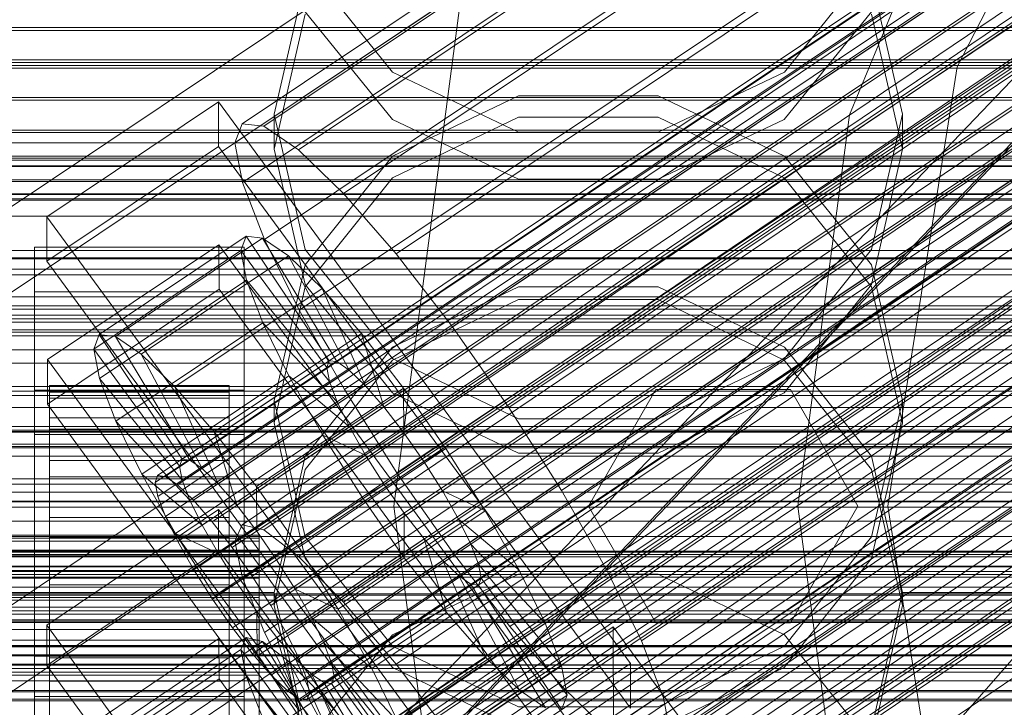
# Model space of a CAD drawing. Header units: millimetres. Extents: x -2233 to 61924, y -68080 to 6847.
# Tile 210 of 256: x 132 to 198, y -34263 to -34217. Entities that reach past the tile are written whole.
import ezdxf

# ---------------------------------------------------------------- set-up
doc = ezdxf.new("R2010")
doc.units = ezdxf.units.MM
for name, color, linetype, lineweight in [('COTAS_O', 1, 'Continuous', 0), ('COTAS_P', 1, 'Continuous', 0), ('frontal_briquetadora', 7, 'Continuous', 0), ('frontal_C01', 7, 'Continuous', 0), ('frontal_C02', 7, 'Continuous', 0), ('frontal_C03', 7, 'Continuous', 0), ('frontal_C10-C02', 7, 'Continuous', 0), ('frontal_mezcladora', 7, 'Continuous', 0), ('frontal_secador', 7, 'Continuous', 0)]:
    doc.layers.add(name, color=color, linetype=linetype, lineweight=lineweight)
doc.dimstyles.new('R19_100', dxfattribs={"dimtxt": 250, "dimasz": 150, "dimexe": 150, "dimexo": 80, "dimgap": 100, "dimtad": 1, "dimtih": 1, "dimtoh": 1, "dimdsep": 46, "dimcen": 0.09, "dimadec": 0, "dimazin": 0, "dimtfac": 1, "dimtdec": 4, "dimtofl": 0, "dimtmove": 0, "dimatfit": 3, "dimfxl": 1, "dimtolj": 1, "dimtzin": 0, "dimarcsym": 0})

# ---------------------------------------------------------------- blocks, each defined once
blk = doc.blocks.new('DIM_R28_48')
at = {"layer": 'COTAS_P'}
for p, q in [((-1750, -34600), (-1600, -34555)), ((2600, -34600), (2450, -34555)), ((-1750, -35500), (-1750, -34600)), ((-1750, -34600), (2600, -34600)), ((-1750, -34600), (-1600, -34645)), ((2600, -34600), (2450, -34645)), ((2600, -35500), (2600, -34600))]:
    blk.add_line(p, q, dxfattribs=at)
blk.add_text('4350 P', height=250, dxfattribs=at).set_placement((425, -34500))
blk = doc.blocks.new('DIM_R28_50')
at = {"layer": 'COTAS_P'}
for p, q in [((1705.784, -34504.945), (1551.897, -34475.895)), ((-194.216, -34704.945), (1705.784, -34504.945)), ((1705.784, -34504.945), (1561.319, -34565.401)), ((1800, -35400), (1705.784, -34504.945)), ((-194.216, -34704.945), (-49.751, -34644.49)), ((-100, -35600), (-194.216, -34704.945)), ((-194.216, -34704.945), (-40.33, -34733.995))]:
    blk.add_line(p, q, dxfattribs=at)
blk.add_text('1910.5 P', height=250, rotation=6.00901, dxfattribs=at).set_placement((745.315, -34505.495))
blk = doc.blocks.new('DIM_R28_52')
at = {"layer": 'COTAS_O'}
for p, q in [((-1725, -33700), (-1575, -33655)), ((1725, -33700), (1575, -33655)), ((-1725, -34400), (-1725, -33700)), ((-1725, -33700), (1725, -33700)), ((-1725, -33700), (-1575, -33745)), ((1725, -33700), (1575, -33745)), ((1725, -34400), (1725, -33700))]:
    blk.add_line(p, q, dxfattribs=at)
blk.add_text('3450 O', height=250, dxfattribs=at).set_placement((0, -33600))
blk = doc.blocks.new('DIM_R28_53')
at = {"layer": 'COTAS_P'}
for p, q in [((-150, -32300), (550, -32300)), ((550, -32300), (505, -32450)), ((550, -34900), (550, -32300)), ((550, -32300), (595, -32450)), ((550, -34900), (505, -34750)), ((550, -34900), (595, -34750)), ((-150, -34900), (550, -34900))]:
    blk.add_line(p, q, dxfattribs=at)
blk.add_text('2600 P', height=250, rotation=90, dxfattribs=at).set_placement((450, -33600))
blk = doc.blocks.new('DIM_R28_56')
at = {"layer": 'COTAS_O'}
for p, q in [((-650, -34200), (-500, -34155)), ((650, -34200), (500, -34155)), ((-650, -34900), (-650, -34200)), ((-650, -34200), (650, -34200)), ((-650, -34200), (-500, -34245)), ((650, -34200), (500, -34245)), ((650, -34900), (650, -34200))]:
    blk.add_line(p, q, dxfattribs=at)
blk.add_text('1300 O', height=250, dxfattribs=at).set_placement((0, -34100))

msp = doc.modelspace()

# ---------------------------------------------------------------- linework, layer by layer
at = {"layer": 'frontal_briquetadora'}
for p, q in [((151.08, -34213.765), (156.906, -34220.995)), ((183.094, -34220.995), (188.92, -34213.765)), ((151.08, -34214.781), (149, -34223.801)), ((191, -34223.801), (188.92, -34214.78)), ((149, -34226.151), (151.08, -34217.117)), ((156.907, -34224.156), (151.08, -34216.967)), ((188.92, -34216.967), (183.093, -34224.156)), ((188.92, -34217.117), (191, -34226.151)), ((156.906, -34220.995), (165.326, -34225.019)), ((174.674, -34225.019), (183.094, -34220.995)), ((156.906, -34226.61), (165.326, -34222.584)), ((165.326, -34222.584), (174.674, -34222.584)), ((174.674, -34222.584), (183.094, -34226.61)), ((151.08, -34232.849), (149, -34223.801)), ((149, -34226.151), (149, -34223.801)), ((191, -34223.801), (188.92, -34232.849)), ((191, -34226.151), (191, -34223.801)), ((165.327, -34224.011), (156.907, -34228.052)), ((165.327, -34228.146), (156.907, -34224.156)), ((174.673, -34224.011), (165.327, -34224.011)), ((183.093, -34228.052), (174.673, -34224.011)), ((183.093, -34224.156), (174.673, -34228.146)), ((165.326, -34225.019), (174.674, -34225.019)), ((149, -34226.151), (151.08, -34235.184)), ((188.92, -34235.184), (191, -34226.151)), ((151.08, -34233.872), (156.906, -34226.61)), ((183.094, -34226.61), (188.92, -34233.872)), ((156.907, -34228.052), (151.08, -34235.335)), ((174.673, -34228.146), (165.327, -34228.146)), ((188.92, -34235.335), (183.093, -34228.052)), ((156.906, -34240.124), (151.08, -34232.849)), ((188.92, -34232.849), (183.094, -34240.124)), ((149, -34242.945), (151.08, -34233.872)), ((188.92, -34233.872), (191, -34242.945)), ((151.08, -34235.335), (149, -34244.416)), ((151.08, -34235.184), (156.907, -34242.429)), ((165.326, -34235.331), (156.906, -34239.371)), ((174.674, -34235.331), (165.326, -34235.331)), ((183.094, -34239.371), (174.674, -34235.331)), ((183.093, -34242.429), (188.92, -34235.184)), ((191, -34244.416), (188.92, -34235.335)), ((156.907, -34240.238), (165.327, -34236.188)), ((165.327, -34236.188), (174.673, -34236.188)), ((174.673, -34236.188), (183.093, -34240.238)), ((156.906, -34239.371), (151.08, -34246.657)), ((188.92, -34246.657), (183.094, -34239.371)), ((151.08, -34247.536), (156.907, -34240.238)), ((165.326, -34244.169), (156.906, -34240.124)), ((183.094, -34240.124), (174.674, -34244.169)), ((183.093, -34240.238), (188.92, -34247.536)), ((151.08, -34252.035), (149, -34242.945)), ((149, -34244.416), (149, -34242.945)), ((156.907, -34242.429), (165.327, -34246.449)), ((174.673, -34246.449), (183.093, -34242.429)), ((191, -34242.945), (188.92, -34252.036)), ((191, -34244.416), (191, -34242.945)), ((174.674, -34244.169), (165.326, -34244.169)), ((149, -34244.416), (151.08, -34253.497)), ((188.92, -34253.497), (191, -34244.416)), ((151.08, -34246.657), (149, -34255.753)), ((165.327, -34246.449), (174.673, -34246.449)), ((191, -34255.753), (188.92, -34246.657)), ((149, -34256.636), (151.08, -34247.536)), ((188.92, -34247.536), (191, -34256.636)), ((156.906, -34259.336), (151.08, -34252.035)), ((188.92, -34252.036), (183.094, -34259.336)), ((151.08, -34253.497), (156.907, -34260.779)), ((183.093, -34260.779), (188.92, -34253.497)), ((165.326, -34254.527), (156.906, -34258.582)), ((174.674, -34254.527), (165.326, -34254.527)), ((183.094, -34258.582), (174.674, -34254.527)), ((149, -34255.753), (131, -34255.753)), ((149, -34256.636), (149, -34255.753)), ((149, -34255.753), (151.08, -34264.86)), ((188.92, -34264.86), (191, -34255.753)), ((191, -34256.636), (191, -34255.753)), ((200, -34255.753), (191, -34255.753)), ((151.08, -34265.737), (149, -34256.636)), ((191, -34256.636), (188.92, -34265.737)), ((156.906, -34258.582), (151.08, -34265.888)), ((188.92, -34265.888), (183.094, -34258.582)), ((165.326, -34263.393), (156.906, -34259.336)), ((183.094, -34259.336), (174.674, -34263.393)), ((-160, -34260.611), (200, -34260.611)), ((156.907, -34260.779), (165.327, -34264.821)), ((174.673, -34264.821), (183.093, -34260.779)), ((174.674, -34263.393), (165.326, -34263.393))]:
    msp.add_line(p, q, dxfattribs=at)
at = {"layer": 'frontal_C01'}
for p, q in [((146.872, -34251.231), (331.181, -34126.897)), ((148.32, -34251.581), (332.629, -34127.246)), ((146.383, -34252.321), (330.692, -34127.987)), ((150.629, -34253.346), (334.938, -34129.011)), ((146.887, -34254.776), (331.197, -34130.442)), ((141.045, -34275.202), (354.844, -34130.973)), ((141.218, -34274.815), (355.017, -34130.587)), ((141.731, -34274.939), (355.53, -34130.711)), ((142.549, -34275.565), (356.348, -34131.336)), ((141.224, -34276.072), (355.022, -34131.843)), ((143.617, -34276.649), (357.415, -34132.421)), ((153.641, -34256.406), (337.95, -34132.071)), ((141.742, -34277.366), (355.541, -34133.138)), ((144.861, -34278.119), (358.659, -34133.89)), ((148.35, -34258.429), (332.659, -34134.094)), ((142.565, -34278.996), (356.363, -34134.768)), ((359.995, -34135.645), (146.196, -34279.873)), ((157.152, -34260.553), (341.461, -34136.219)), ((143.635, -34280.852), (357.434, -34136.624)), ((147.533, -34281.793), (361.332, -34137.564)), ((144.881, -34282.806), (358.68, -34138.578)), ((150.672, -34263.031), (334.981, -34138.696)), ((148.779, -34283.747), (362.578, -34139.518)), ((146.218, -34284.726), (360.017, -34140.498)), ((149.85, -34285.602), (363.648, -34141.374)), ((345.231, -34141.17), (160.922, -34265.504)), ((147.554, -34286.48), (361.352, -34142.252)), ((150.672, -34287.233), (364.471, -34143.005)), ((148.798, -34287.95), (362.596, -34143.721)), ((151.191, -34288.527), (364.989, -34144.299)), ((153.694, -34268.268), (338.003, -34143.933)), ((149.865, -34289.034), (363.664, -34144.806)), ((150.683, -34289.659), (364.482, -34145.431)), ((151.196, -34289.783), (364.995, -34145.555)), ((151.369, -34289.397), (365.168, -34145.169)), ((164.693, -34270.922), (349.002, -34146.587)), ((157.211, -34273.783), (341.52, -34149.448)), ((168.21, -34276.437), (352.519, -34152.103)), ((160.982, -34279.201), (345.291, -34154.866)), ((164.752, -34284.152), (349.061, -34159.817)), ((228.298, -34191.267), (130, -34257.579)), ((130, -34263.359), (228.298, -34197.047)), ((440, -34218.027), (-440, -34218.027)), ((-440, -34218.221), (440, -34218.221)), ((-440, -34220.353), (440, -34220.353)), ((-440, -34220.554), (440, -34220.554)), ((-311.15, -34220.169), (311.15, -34220.169)), ((-311.15, -34220.738), (311.15, -34220.738)), ((-440, -34222.685), (440, -34222.685)), ((-440, -34222.88), (440, -34222.88)), ((-440, -34224.866), (440, -34224.866)), ((-440, -34225.04), (440, -34225.04)), ((-440, -34226.746), (440, -34226.746)), ((-440, -34226.888), (440, -34226.888)), ((-311.15, -34226.752), (311.15, -34226.752)), ((-311.15, -34227.302), (311.15, -34227.302)), ((-440, -34228.197), (440, -34228.197)), ((-440, -34228.297), (440, -34228.297)), ((-440, -34229.12), (440, -34229.12)), ((-440, -34229.172), (440, -34229.172)), ((-440, -34229.453), (440, -34229.453)), ((-311.15, -34232.906), (311.15, -34232.906)), ((-311.15, -34233.399), (311.15, -34233.399)), ((-311.15, -34238.212), (311.15, -34238.212)), ((-311.15, -34238.614), (311.15, -34238.614)), ((-311.15, -34242.307), (311.15, -34242.307)), ((-311.15, -34242.591), (311.15, -34242.591)), ((-311.15, -34244.913), (311.15, -34244.913)), ((-311.15, -34245.06), (311.15, -34245.06)), ((-311.15, -34245.852), (311.15, -34245.852)), ((133.809, -34257.946), (145.277, -34250.21)), ((145.277, -34250.21), (145.289, -34252.906)), ((145.277, -34250.21), (172.809, -34288.064)), ((146.383, -34252.321), (146.872, -34251.231)), ((146.872, -34251.231), (148.32, -34251.581)), ((148.32, -34251.581), (150.629, -34253.346)), ((146.887, -34254.776), (146.383, -34252.321)), ((145.289, -34252.906), (133.821, -34260.642)), ((172.821, -34290.76), (145.289, -34252.906)), ((150.629, -34253.346), (153.641, -34256.406)), ((148.35, -34258.429), (146.887, -34254.776)), ((153.641, -34256.406), (157.152, -34260.553)), ((133.821, -34260.642), (133.809, -34257.946)), ((161.341, -34295.801), (133.809, -34257.946)), ((137.313, -34265.395), (147.143, -34258.764)), ((147.143, -34258.764), (146.777, -34259.579)), ((148.226, -34259.025), (147.143, -34258.764)), ((147.143, -34258.764), (152.686, -34267.079)), ((150.672, -34263.031), (148.35, -34258.429)), ((133.847, -34266.574), (145.315, -34258.838)), ((138.396, -34265.656), (148.226, -34259.025)), ((145.315, -34258.838), (145.327, -34261.534)), ((145.315, -34258.838), (172.847, -34296.692)), ((149.953, -34260.345), (148.226, -34259.025)), ((148.226, -34259.025), (153.199, -34267.203)), ((133, -34262.704), (133, -34260.008)), ((133, -34260.008), (147, -34260.008)), ((133, -34306.231), (133, -34260.008)), ((136.948, -34266.21), (146.777, -34259.579)), ((146.777, -34259.579), (152.513, -34267.465)), ((146.777, -34259.579), (147.155, -34261.415)), ((147, -34260.008), (147, -34262.704)), ((147, -34260.008), (147, -34306.231)), ((133.821, -34260.642), (161.353, -34298.497)), ((140.123, -34266.977), (149.953, -34260.345)), ((152.207, -34262.635), (149.953, -34260.345)), ((149.953, -34260.345), (154.017, -34267.828)), ((157.152, -34260.553), (160.922, -34265.504)), ((137.325, -34268.047), (147.155, -34261.415)), ((147.155, -34261.415), (152.692, -34268.335)), ((147.155, -34261.415), (148.249, -34264.148)), ((145.327, -34261.534), (133.859, -34269.27)), ((172.859, -34299.388), (145.327, -34261.534)), ((147, -34262.704), (133, -34262.704)), ((133, -34262.704), (133, -34308.927)), ((142.377, -34269.266), (152.207, -34262.635)), ((147, -34308.927), (147, -34262.704)), ((154.833, -34265.737), (152.207, -34262.635)), ((152.207, -34262.635), (155.085, -34268.913)), ((153.694, -34268.268), (150.672, -34263.031))]:
    msp.add_line(p, q, dxfattribs=at)
at = {"layer": 'frontal_C02'}
for p, q in [((146.872, -34224.444), (331.181, -34101.19)), ((148.32, -34224.602), (332.629, -34101.347)), ((146.383, -34225.727), (330.692, -34102.473)), ((150.629, -34226.19), (334.938, -34102.935)), ((141.045, -34248.408), (354.844, -34105.432)), ((141.218, -34247.953), (355.017, -34104.978)), ((141.731, -34248.009), (355.53, -34105.034)), ((146.887, -34228.363), (331.197, -34105.109)), ((142.549, -34248.572), (356.348, -34105.596)), ((153.641, -34229.099), (337.95, -34105.844)), ((141.224, -34249.342), (355.022, -34106.366)), ((143.617, -34249.602), (357.415, -34106.627)), ((141.742, -34250.692), (355.541, -34107.716)), ((144.861, -34251.031), (358.659, -34108.056)), ((142.565, -34252.365), (356.363, -34109.39)), ((148.35, -34232.173), (332.659, -34108.918)), ((359.995, -34109.785), (146.196, -34252.761)), ((157.152, -34233.131), (341.461, -34109.877)), ((143.635, -34254.249), (357.434, -34111.273)), ((147.533, -34254.673), (361.332, -34111.698)), ((144.881, -34256.213), (358.68, -34113.238)), ((148.779, -34256.638), (362.578, -34113.663)), ((150.672, -34236.896), (334.981, -34113.641)), ((146.218, -34258.126), (360.017, -34115.15)), ((345.231, -34114.758), (160.922, -34238.012)), ((149.85, -34258.521), (363.648, -34115.546)), ((147.554, -34259.855), (361.352, -34116.88)), ((150.672, -34260.195), (364.471, -34117.22)), ((148.798, -34261.284), (362.596, -34118.309)), ((151.191, -34261.545), (364.989, -34118.569)), ((153.694, -34242.211), (338.003, -34118.957)), ((149.865, -34262.315), (363.664, -34119.339)), ((150.683, -34262.877), (364.482, -34119.902)), ((151.196, -34262.933), (364.995, -34119.958)), ((151.369, -34262.479), (365.168, -34119.503)), ((164.693, -34243.409), (349.002, -34120.155)), ((157.211, -34247.756), (341.52, -34124.502)), ((168.21, -34248.954), (352.519, -34125.7)), ((160.982, -34253.153), (345.291, -34129.899)), ((171.232, -34254.27), (355.541, -34131.015)), ((164.752, -34258.034), (349.061, -34134.78)), ((173.554, -34258.993), (357.863, -34135.738)), ((168.263, -34262.067), (352.572, -34138.812)), ((175.016, -34262.802), (359.326, -34139.548)), ((171.275, -34264.976), (355.584, -34141.721)), ((175.521, -34265.438), (359.83, -34142.184)), ((173.584, -34266.564), (357.893, -34143.309)), ((175.032, -34266.721), (359.341, -34143.467)), ((228.298, -34165.201), (130, -34230.937)), ((130, -34236.667), (228.298, -34170.932)), ((133.809, -34230.657), (145.277, -34222.988)), ((145.277, -34222.988), (145.289, -34225.968)), ((145.277, -34222.988), (172.809, -34260.51)), ((146.383, -34225.727), (146.872, -34224.444)), ((146.872, -34224.444), (148.32, -34224.602)), ((148.32, -34224.602), (150.629, -34226.19)), ((146.887, -34228.363), (146.383, -34225.727)), ((145.289, -34225.968), (133.821, -34233.637)), ((172.821, -34263.491), (145.289, -34225.968)), ((150.629, -34226.19), (153.641, -34229.099)), ((148.35, -34232.173), (146.887, -34228.363)), ((153.641, -34229.099), (157.152, -34233.131)), ((133.821, -34233.637), (133.809, -34230.657)), ((161.341, -34268.179), (133.809, -34230.657)), ((137.313, -34238.535), (147.143, -34231.962)), ((138.396, -34238.653), (148.226, -34232.08)), ((147.143, -34231.962), (146.777, -34232.921)), ((148.226, -34232.08), (147.143, -34231.962)), ((147.143, -34231.962), (152.686, -34240.284)), ((149.953, -34233.267), (148.226, -34232.08)), ((148.226, -34232.08), (153.199, -34240.34)), ((150.672, -34236.896), (148.35, -34232.173)), ((133, -34235.68), (133, -34232.699)), ((133, -34232.699), (147, -34232.699)), ((133, -34278.518), (133, -34232.699)), ((133.847, -34240.194), (145.315, -34232.525)), ((136.948, -34239.495), (146.777, -34232.921)), ((145.315, -34232.525), (145.327, -34235.506)), ((145.315, -34232.525), (172.847, -34270.048)), ((146.777, -34232.921), (152.513, -34240.739)), ((146.777, -34232.921), (147.155, -34234.893)), ((147, -34232.699), (147, -34235.68)), ((147, -34232.699), (147, -34278.518)), ((133.821, -34233.637), (161.353, -34271.16)), ((140.123, -34239.841), (149.953, -34233.267)), ((152.207, -34235.443), (149.953, -34233.267)), ((149.953, -34233.267), (154.017, -34240.902)), ((157.152, -34233.131), (160.922, -34238.012)), ((-450, -34234.172), (450, -34234.172)), ((137.325, -34241.467), (147.155, -34234.893)), ((147.155, -34234.893), (152.692, -34241.673)), ((147.155, -34234.893), (148.249, -34237.743)), ((147, -34235.68), (133, -34235.68)), ((133, -34235.68), (133, -34281.498)), ((145.327, -34235.506), (133.859, -34243.175)), ((142.377, -34242.017), (152.207, -34235.443)), ((172.859, -34273.028), (145.327, -34235.506)), ((147, -34281.498), (147, -34235.68)), ((154.833, -34238.46), (152.207, -34235.443)), ((152.207, -34235.443), (155.085, -34241.933)), ((153.694, -34242.211), (150.672, -34236.896)), ((138.419, -34244.316), (148.249, -34237.743)), ((148.249, -34237.743), (153.21, -34243.022)), ((148.249, -34237.743), (149.985, -34241.276)), ((160.922, -34238.012), (164.693, -34243.409)), ((136.948, -34239.495), (137.313, -34238.535)), ((142.856, -34246.858), (137.313, -34238.535)), ((137.313, -34238.535), (138.396, -34238.653)), ((143.369, -34246.913), (138.396, -34238.653)), ((138.396, -34238.653), (140.123, -34239.841)), ((145.003, -34245.033), (154.833, -34238.46)), ((157.653, -34242.111), (154.833, -34238.46)), ((154.833, -34238.46), (156.329, -34243.362)), ((142.683, -34247.312), (136.948, -34239.495)), ((137.325, -34241.467), (136.948, -34239.495)), ((133.859, -34243.175), (133.847, -34240.194)), ((161.379, -34277.717), (133.847, -34240.194)), ((144.188, -34247.476), (140.123, -34239.841)), ((140.123, -34239.841), (142.377, -34242.017)), ((152.686, -34240.284), (142.856, -34246.858)), ((153.199, -34240.34), (143.369, -34246.913)), ((152.513, -34240.739), (152.686, -34240.284)), ((152.686, -34240.284), (153.199, -34240.34)), ((153.199, -34240.34), (154.017, -34240.902)), ((152.513, -34240.739), (142.683, -34247.312)), ((154.017, -34240.902), (144.188, -34247.476)), ((152.692, -34241.673), (152.513, -34240.739)), ((154.017, -34240.902), (155.085, -34241.933)), ((142.862, -34248.246), (137.325, -34241.467)), ((138.419, -34244.316), (137.325, -34241.467)), ((140.156, -34247.85), (149.985, -34241.276)), ((152.692, -34241.673), (142.862, -34248.246)), ((149.985, -34241.276), (154.033, -34244.696)), ((149.985, -34241.276), (152.246, -34245.252)), ((153.21, -34243.022), (152.692, -34241.673)), ((133, -34245.217), (133, -34242.237)), ((133, -34242.237), (147, -34242.237)), ((133, -34288.055), (133, -34242.237)), ((134, -34251.921), (134, -34241.929)), ((134, -34241.929), (134, -34242.375)), ((134, -34241.929), (146, -34241.929)), ((134, -34242.777), (134, -34241.929)), ((145.255, -34248.507), (142.377, -34242.017)), ((142.377, -34242.017), (145.003, -34245.033)), ((155.085, -34241.933), (145.255, -34248.507)), ((146, -34242.375), (146, -34241.929)), ((146, -34241.929), (146, -34251.921)), ((146, -34241.929), (146, -34242.777)), ((147, -34242.237), (147, -34245.217)), ((147, -34242.237), (147, -34288.055)), ((157.653, -34242.111), (147.823, -34248.685)), ((157.211, -34247.756), (153.694, -34242.211)), ((155.085, -34241.933), (156.329, -34243.362)), ((157.665, -34245.092), (157.653, -34242.111)), ((160.474, -34246.148), (157.653, -34242.111)), ((134, -34252.132), (134, -34242.375)), ((134, -34242.375), (134, -34244.084)), ((134, -34242.375), (146, -34242.375)), ((134, -34252.322), (134, -34242.777)), ((134, -34242.777), (146, -34242.777)), ((134, -34244.86), (134, -34242.777)), ((146, -34244.084), (146, -34242.375)), ((146, -34242.375), (146, -34252.132)), ((146, -34242.777), (146, -34252.322)), ((146, -34242.777), (146, -34244.86)), ((133.859, -34243.175), (161.391, -34280.697)), ((153.21, -34243.022), (143.38, -34249.596)), ((156.329, -34243.362), (146.499, -34249.936)), ((154.033, -34244.696), (153.21, -34243.022)), ((156.329, -34243.362), (157.665, -34245.092)), ((164.693, -34243.409), (168.21, -34248.954)), ((134, -34252.942), (134, -34244.084)), ((134, -34244.084), (134, -34246.941)), ((134, -34244.084), (146, -34244.084)), ((146, -34246.941), (146, -34244.084)), ((146, -34244.084), (146, -34252.942)), ((134, -34253.309), (134, -34244.86)), ((134, -34244.86), (146, -34244.86)), ((134, -34248.038), (134, -34244.86)), ((143.38, -34249.596), (138.419, -34244.316)), ((140.156, -34247.85), (138.419, -34244.316)), ((154.033, -34244.696), (144.203, -34251.27)), ((146, -34244.86), (146, -34253.309)), ((146, -34244.86), (146, -34248.038)), ((155.103, -34246.579), (154.033, -34244.696)), ((147, -34245.217), (133, -34245.217)), ((133, -34245.217), (133, -34291.036)), ((142.416, -34251.826), (152.246, -34245.252)), ((146.499, -34249.936), (145.003, -34245.033)), ((145.003, -34245.033), (147.823, -34248.685)), ((147, -34291.036), (147, -34245.217)), ((147.835, -34251.665), (157.665, -34245.092)), ((152.246, -34245.252), (155.103, -34246.579)), ((152.246, -34245.252), (154.877, -34249.4)), ((157.665, -34245.092), (159.001, -34247.004)), ((450, -34246.094), (-450, -34246.094)), ((150.644, -34252.722), (160.474, -34246.148)), ((160.474, -34246.148), (159.001, -34247.004)), ((163.105, -34250.296), (160.474, -34246.148)), ((134, -34254.294), (134, -34246.941)), ((134, -34246.941), (134, -34250.749)), ((134, -34246.941), (146, -34246.941)), ((142.856, -34246.858), (142.683, -34247.312)), ((143.369, -34246.913), (142.856, -34246.858)), ((144.188, -34247.476), (143.369, -34246.913)), ((155.103, -34246.579), (145.274, -34253.153)), ((146, -34250.749), (146, -34246.941)), ((146, -34246.941), (146, -34254.294)), ((156.35, -34248.544), (155.103, -34246.579)), ((142.683, -34247.312), (142.862, -34248.246)), ((145.255, -34248.507), (144.188, -34247.476)), ((159.001, -34247.004), (149.171, -34253.577)), ((159.001, -34247.004), (160.247, -34248.969)), ((134, -34254.814), (134, -34248.038)), ((134, -34248.038), (146, -34248.038)), ((134, -34252.093), (134, -34248.038)), ((144.203, -34251.27), (140.156, -34247.85)), ((142.416, -34251.826), (140.156, -34247.85)), ((141.045, -34248.408), (141.218, -34247.953)), ((141.218, -34247.953), (141.731, -34248.009)), ((141.731, -34248.009), (142.549, -34248.572)), ((142.862, -34248.246), (143.38, -34249.596)), ((146, -34248.038), (146, -34254.814)), ((146, -34248.038), (146, -34252.093)), ((160.982, -34253.153), (157.211, -34247.756)), ((141.224, -34249.342), (141.045, -34248.408)), ((142.549, -34248.572), (143.617, -34249.602)), ((146.499, -34249.936), (145.255, -34248.507)), ((156.35, -34248.544), (146.52, -34255.118)), ((147.823, -34248.685), (147.835, -34251.665)), ((147.823, -34248.685), (150.644, -34252.722)), ((154.877, -34249.4), (156.35, -34248.544)), ((157.686, -34250.456), (156.35, -34248.544)), ((141.742, -34250.692), (141.224, -34249.342)), ((145.047, -34255.973), (154.877, -34249.4)), ((160.247, -34248.969), (150.417, -34255.542)), ((154.877, -34249.4), (157.698, -34253.437)), ((163.105, -34250.296), (160.247, -34248.969)), ((160.247, -34248.969), (161.318, -34250.852)), ((168.21, -34248.954), (171.232, -34254.27)), ((143.38, -34249.596), (144.203, -34251.27)), ((143.617, -34249.602), (144.861, -34251.031)), ((147.835, -34251.665), (146.499, -34249.936)), ((134, -34256.098), (134, -34250.749)), ((134, -34250.749), (134, -34255.25)), ((134, -34250.749), (146, -34250.749)), ((142.565, -34252.365), (141.742, -34250.692)), ((146, -34255.25), (146, -34250.749)), ((146, -34250.749), (146, -34256.098)), ((157.686, -34250.456), (147.856, -34257.03)), ((161.318, -34250.852), (151.488, -34257.426)), ((153.275, -34256.87), (163.105, -34250.296)), ((157.698, -34253.437), (157.686, -34250.456)), ((159.022, -34252.186), (157.686, -34250.456)), ((165.365, -34254.272), (161.318, -34250.852)), ((161.318, -34250.852), (162.14, -34252.526)), ((165.365, -34254.272), (163.105, -34250.296)), ((144.203, -34251.27), (145.274, -34253.153)), ((144.861, -34251.031), (146.196, -34252.761)), ((-148, -34251.921), (148, -34251.921)), ((-148, -34252.132), (148, -34252.132)), ((134, -34252.132), (134, -34251.921)), ((146, -34251.921), (134, -34251.921)), ((134, -34251.921), (134, -34252.322)), ((134, -34256.735), (134, -34252.093)), ((134, -34252.093), (146, -34252.093)), ((134, -34256.749), (134, -34252.093)), ((134, -34252.942), (134, -34252.132)), ((146, -34252.132), (134, -34252.132)), ((145.274, -34253.153), (142.416, -34251.826)), ((145.047, -34255.973), (142.416, -34251.826)), ((146, -34251.921), (146, -34252.132)), ((146, -34252.322), (146, -34251.921)), ((146, -34252.093), (146, -34256.735)), ((146, -34252.093), (146, -34256.749)), ((146, -34252.132), (146, -34252.942)), ((149.171, -34253.577), (147.835, -34251.665)), ((148, -34252.132), (148, -34251.921)), ((148, -34251.921), (148, -34252.322)), ((148, -34252.942), (148, -34252.132)), ((159.022, -34252.186), (149.192, -34258.76)), ((160.518, -34257.088), (159.022, -34252.186)), ((160.266, -34253.615), (159.022, -34252.186)), ((-148, -34252.322), (148, -34252.322)), ((146, -34252.322), (134, -34252.322)), ((134, -34252.322), (134, -34253.309)), ((143.635, -34254.249), (142.565, -34252.365)), ((146, -34253.309), (146, -34252.322)), ((146.196, -34252.761), (147.533, -34254.673)), ((148, -34252.322), (148, -34253.309)), ((149.171, -34253.577), (150.644, -34252.722)), ((150.644, -34252.722), (153.275, -34256.87)), ((162.14, -34252.526), (152.311, -34259.099)), ((167.102, -34257.805), (162.14, -34252.526)), ((162.14, -34252.526), (162.659, -34253.875)), ((-148, -34252.942), (148, -34252.942)), ((-148, -34253.309), (148, -34253.309)), ((134, -34254.294), (134, -34252.942)), ((146, -34252.942), (134, -34252.942)), ((146, -34253.309), (134, -34253.309)), ((134, -34253.309), (134, -34254.814)), ((145.274, -34253.153), (146.52, -34255.118)), ((146, -34252.942), (146, -34254.294)), ((146, -34254.814), (146, -34253.309)), ((147.868, -34260.011), (157.698, -34253.437)), ((148, -34254.294), (148, -34252.942)), ((148, -34253.309), (148, -34254.814)), ((157.698, -34253.437), (160.518, -34257.088)), ((164.752, -34258.034), (160.982, -34253.153)), ((150.417, -34255.542), (149.171, -34253.577)), ((160.266, -34253.615), (150.436, -34260.188)), ((162.659, -34253.875), (152.829, -34260.449)), ((163.144, -34260.105), (160.266, -34253.615)), ((161.333, -34254.646), (160.266, -34253.615)), ((168.196, -34260.655), (162.659, -34253.875)), ((162.659, -34253.875), (162.837, -34254.809)), ((-148, -34254.294), (148, -34254.294)), ((-148, -34254.814), (148, -34254.814)), ((134, -34256.098), (134, -34254.294)), ((146, -34254.294), (134, -34254.294)), ((146, -34254.814), (134, -34254.814)), ((134, -34254.814), (134, -34256.735)), ((144.881, -34256.213), (143.635, -34254.249)), ((146, -34254.294), (146, -34256.098)), ((146, -34256.735), (146, -34254.814)), ((147.533, -34254.673), (148.779, -34256.638)), ((148, -34256.098), (148, -34254.294)), ((148, -34254.814), (148, -34256.735)), ((161.333, -34254.646), (151.503, -34261.219)), ((162.837, -34254.809), (153.008, -34261.383)), ((155.535, -34260.846), (165.365, -34254.272)), ((165.397, -34262.281), (161.333, -34254.646)), ((162.151, -34255.208), (161.333, -34254.646)), ((162.837, -34254.809), (162.664, -34255.264)), ((168.573, -34262.627), (162.837, -34254.809)), ((167.102, -34257.805), (165.365, -34254.272)), ((171.232, -34254.27), (173.554, -34258.993)), ((134, -34255.25), (134, -34258.231)), ((146, -34255.25), (134, -34255.25)), ((134, -34255.25), (134, -34260.137)), ((146.52, -34255.118), (145.047, -34255.973)), ((146, -34258.231), (146, -34255.25)), ((146, -34260.137), (146, -34255.25)), ((146.52, -34255.118), (147.856, -34257.03)), ((162.151, -34255.208), (152.321, -34261.782)), ((162.664, -34255.264), (152.835, -34261.838)), ((167.125, -34263.468), (162.151, -34255.208)), ((162.664, -34255.264), (162.151, -34255.208)), ((168.208, -34263.586), (162.664, -34255.264)), ((-148, -34256.098), (148, -34256.098)), ((134, -34258.231), (134, -34256.098)), ((146, -34256.098), (134, -34256.098)), ((147.868, -34260.011), (145.047, -34255.973)), ((146, -34256.098), (146, -34258.231)), ((148, -34258.231), (148, -34256.098)), ((151.488, -34257.426), (150.417, -34255.542)), ((150.417, -34255.542), (153.275, -34256.87)), ((-148, -34256.735), (148, -34256.735)), ((146, -34256.735), (134, -34256.735)), ((134, -34256.735), (134, -34258.941)), ((134, -34258.941), (134, -34256.749)), ((134, -34256.749), (146, -34256.749)), ((134, -34261.689), (134, -34256.749)), ((146.218, -34258.126), (144.881, -34256.213)), ((146, -34258.941), (146, -34256.735)), ((146, -34256.749), (146, -34258.941)), ((146, -34256.749), (146, -34261.689)), ((148, -34256.735), (148, -34258.941)), ((148.779, -34256.638), (149.85, -34258.521)), ((147.856, -34257.03), (147.868, -34260.011)), ((147.856, -34257.03), (149.192, -34258.76)), ((150.688, -34263.662), (160.518, -34257.088)), ((152.311, -34259.099), (151.488, -34257.426)), ((151.488, -34257.426), (155.535, -34260.846)), ((153.275, -34256.87), (155.535, -34260.846)), ((160.518, -34257.088), (163.144, -34260.105)), ((147.554, -34259.855), (146.218, -34258.126)), ((157.272, -34264.379), (167.102, -34257.805)), ((160.19, -34265.722), (171.658, -34258.052)), ((168.263, -34262.067), (164.752, -34258.034)), ((168.196, -34260.655), (167.102, -34257.805)), ((171.658, -34258.052), (171.715, -34272.359)), ((171.658, -34258.052), (177.394, -34265.87)), ((148, -34258.231), (-148, -34258.231)), ((134, -34258.231), (146, -34258.231)), ((134, -34260.545), (134, -34258.231)), ((146, -34258.231), (146, -34260.545)), ((148, -34260.545), (148, -34258.231)), ((149.192, -34258.76), (150.688, -34263.662)), ((149.192, -34258.76), (150.436, -34260.188)), ((149.85, -34258.521), (150.672, -34260.195)), ((-148, -34258.941), (148, -34258.941)), ((146, -34258.941), (134, -34258.941)), ((134, -34258.941), (134, -34261.281)), ((146, -34261.281), (146, -34258.941)), ((148, -34258.941), (148, -34261.281)), ((152.829, -34260.449), (152.311, -34259.099)), ((152.311, -34259.099), (157.272, -34264.379)), ((173.554, -34258.993), (175.016, -34262.802)), ((148.798, -34261.284), (147.554, -34259.855)), ((150.688, -34263.662), (147.868, -34260.011)), ((-148, -34260.545), (148, -34260.545)), ((134, -34260.545), (134, -34260.137)), ((134, -34260.137), (134, -34265.077)), ((134, -34260.137), (146, -34260.137)), ((134, -34262.885), (134, -34260.545)), ((146, -34260.545), (134, -34260.545)), ((146, -34265.077), (146, -34260.137)), ((146, -34260.137), (146, -34260.545)), ((146, -34260.545), (146, -34262.885)), ((148, -34262.885), (148, -34260.545)), ((150.436, -34260.188), (153.314, -34266.678)), ((150.436, -34260.188), (151.503, -34261.219)), ((150.672, -34260.195), (151.191, -34261.545)), ((153.008, -34261.383), (152.829, -34260.449)), ((152.829, -34260.449), (158.366, -34267.228)), ((153.314, -34266.678), (163.144, -34260.105)), ((158.366, -34267.228), (168.196, -34260.655)), ((172.809, -34260.51), (161.341, -34268.179)), ((163.144, -34260.105), (165.397, -34262.281)), ((168.573, -34262.627), (168.196, -34260.655)), ((172.821, -34263.491), (172.809, -34260.51)), ((-148, -34261.281), (148, -34261.281)), ((134, -34261.281), (134, -34261.689)), ((146, -34261.281), (134, -34261.281)), ((134, -34261.281), (134, -34263.595)), ((146, -34261.689), (146, -34261.281)), ((146, -34263.595), (146, -34261.281)), ((148, -34261.281), (148, -34263.595)), ((149.865, -34262.315), (148.798, -34261.284)), ((151.503, -34261.219), (155.567, -34268.854)), ((151.503, -34261.219), (152.321, -34261.782)), ((152.835, -34261.838), (153.008, -34261.383)), ((153.008, -34261.383), (158.743, -34269.2)), ((155.535, -34260.846), (157.272, -34264.379)), ((134, -34261.689), (146, -34261.689)), ((134, -34266.576), (134, -34261.689)), ((146, -34261.689), (146, -34266.576)), ((151.191, -34261.545), (151.369, -34262.479)), ((152.321, -34261.782), (157.295, -34270.042)), ((152.321, -34261.782), (152.835, -34261.838)), ((152.835, -34261.838), (158.378, -34270.16)), ((171.275, -34264.976), (168.263, -34262.067)), ((150.683, -34262.877), (149.865, -34262.315)), ((151.369, -34262.479), (151.196, -34262.933)), ((155.567, -34268.854), (165.397, -34262.281)), ((158.743, -34269.2), (168.573, -34262.627)), ((165.397, -34262.281), (167.125, -34263.468)), ((168.208, -34263.586), (168.573, -34262.627)), ((-148, -34262.885), (148, -34262.885)), ((134, -34265.091), (134, -34262.885)), ((134, -34262.885), (134, -34265.077)), ((146, -34262.885), (134, -34262.885)), ((146, -34265.077), (146, -34262.885)), ((146, -34262.885), (146, -34265.091)), ((148, -34265.091), (148, -34262.885)), ((151.196, -34262.933), (150.683, -34262.877)), ((175.016, -34262.802), (175.521, -34265.438))]:
    msp.add_line(p, q, dxfattribs=at)
at = {"layer": 'frontal_C03'}
for p, q in [((1250, -34225.72), (-1250, -34225.72)), ((1250, -34226.601), (-1250, -34226.601)), ((1250, -34227.254), (-1250, -34227.254)), ((1250, -34229.562), (-1250, -34229.562)), ((-1250, -34230.619), (1250, -34230.619)), ((1250, -34233.471), (-1250, -34233.471)), ((1250, -34234.529), (-1250, -34234.529)), ((-1250, -34236.6), (1250, -34236.6)), ((1250, -34236.836), (-1250, -34236.836)), ((-1250, -34237.233), (1250, -34237.233)), ((1250, -34237.49), (-1250, -34237.49)), ((-1250, -34237.697), (1250, -34237.697)), ((1250, -34238.371), (-1250, -34238.371)), ((-1250, -34239.553), (1250, -34239.553)), ((-1250, -34240.449), (1250, -34240.449)), ((-1250, -34243.401), (1250, -34243.401)), ((-1250, -34244.669), (1250, -34244.669)), ((1250, -34248.177), (-1250, -34248.177)), ((-1250, -34248.516), (1250, -34248.516)), ((1250, -34249.059), (-1250, -34249.059)), ((1250, -34249.712), (-1250, -34249.712)), ((-1250, -34250.068), (1250, -34250.068)), ((1250, -34252.019), (-1250, -34252.019)), ((-1500, -34252.99), (1500, -34252.99)), ((-1500, -34253.214), (1500, -34253.214)), ((-1500, -34253.379), (1500, -34253.379)), ((-1250, -34253.077), (1250, -34253.077)), ((-1500, -34254.036), (1500, -34254.036)), ((-1500, -34254.354), (1500, -34254.354)), ((-1250, -34254.549), (1250, -34254.549)), ((-1500, -34255.4), (1500, -34255.4)), ((-1500, -34255.849), (1500, -34255.849)), ((1250, -34255.929), (-1250, -34255.929)), ((1250, -34256.28), (-1250, -34256.28)), ((-1500, -34257.212), (1500, -34257.212)), ((1250, -34256.986), (-1250, -34256.986)), ((-1500, -34257.762), (1500, -34257.762)), ((-1500, -34259.35), (1500, -34259.35)), ((1250, -34259.294), (-1250, -34259.294)), ((1500, -34259.963), (-1500, -34259.963)), ((1250, -34259.947), (-1250, -34259.947)), ((1250, -34260.828), (-1250, -34260.828)), ((-1250, -34261.088), (1250, -34261.088)), ((-1500, -34261.667), (1500, -34261.667)), ((-1500, -34262.302), (1500, -34262.302)), ((-1250, -34262.881), (1250, -34262.881))]:
    msp.add_line(p, q, dxfattribs=at)
at = {"layer": 'frontal_C10-C02'}
for p, q in [((600.029, -33801.723), (107.832, -34363.513)), ((107.832, -34316.085), (600.029, -33801.723)), ((602.197, -33803.622), (110, -34317.984)), ((110, -34318.159), (602.197, -33803.797))]:
    msp.add_line(p, q, dxfattribs=at)
at = {"layer": 'frontal_mezcladora'}
for p, q in [((194.65, -34220.643), (208.143, -34194.16)), ((187.441, -34223.859), (197.531, -34199.5)), ((157, -34250), (161.361, -34216.871)), ((190, -34250), (194.65, -34220.643)), ((184, -34250), (187.441, -34223.859)), ((170, -34250), (174.5, -34242.206)), ((174.5, -34242.206), (183.5, -34242.206)), ((183.5, -34242.206), (188, -34250)), ((161.361, -34283.129), (157, -34250)), ((174.5, -34257.794), (170, -34250)), ((188, -34250), (183.5, -34257.794)), ((187.441, -34276.141), (184, -34250)), ((194.65, -34279.357), (190, -34250)), ((183.5, -34257.794), (174.5, -34257.794))]:
    msp.add_line(p, q, dxfattribs=at)
at = {"layer": 'frontal_secador'}
for p, q in [((-1250, -34236), (1250, -34236)), ((-1250, -34242), (1250, -34242)), ((-1250, -34245), (1250, -34245)), ((1250, -34246), (-1250, -34246)), ((-1250, -34246.659), (1250, -34246.659)), ((1250, -34249.659), (-1250, -34249.659)), ((-1250, -34251), (1250, -34251)), ((1250, -34254), (-1250, -34254)), ((-1250, -34254.728), (1250, -34254.728)), ((-1250, -34257.588), (1250, -34257.588)), ((1250, -34257.611), (-1250, -34257.611)), ((1250, -34257.728), (-1250, -34257.728)), ((-1250, -34259.387), (1250, -34259.387)), ((1250, -34259.918), (-1250, -34259.918)), ((-1250, -34260), (1250, -34260)), ((1250, -34260.588), (-1250, -34260.588)), ((1250, -34262.387), (-1250, -34262.387)), ((1250, -34263), (-1250, -34263))]:
    msp.add_line(p, q, dxfattribs=at)

# ---------------------------------------------------------------- dimensions: what is measured, and where the dimension line sits
at = {"layer": 'COTAS_O'}
for p1, p2, picture, middle in [((-1725, -34400), (1725, -34400), 'DIM_R28_52', (0, -33700)), ((-650, -34900), (650, -34900), 'DIM_R28_56', (0, -34200))]:
    dim = msp.add_aligned_dim(p1=p1, p2=p2, distance=700, text='<> O', dimstyle='R19_100', dxfattribs=at)
    dim.commit()
    dim.dimension.update_dxf_attribs({"geometry": picture, "text_midpoint": middle})
at = {"layer": 'COTAS_P'}
for p1, p2, distance, picture, middle in [((-150, -34900), (-150, -32300), -700, 'DIM_R28_53', (550, -33600)), ((-100, -35600), (1800, -35400), 900, 'DIM_R28_50', (755.784, -34604.945)), ((-1750, -35500), (2600, -35500), 900, 'DIM_R28_48', (425, -34600))]:
    dim = msp.add_aligned_dim(p1=p1, p2=p2, distance=distance, text='<> P', dimstyle='R19_100', dxfattribs=at)
    dim.commit()
    dim.dimension.update_dxf_attribs({"geometry": picture, "text_midpoint": middle})

doc.saveas('drawing.dxf')
